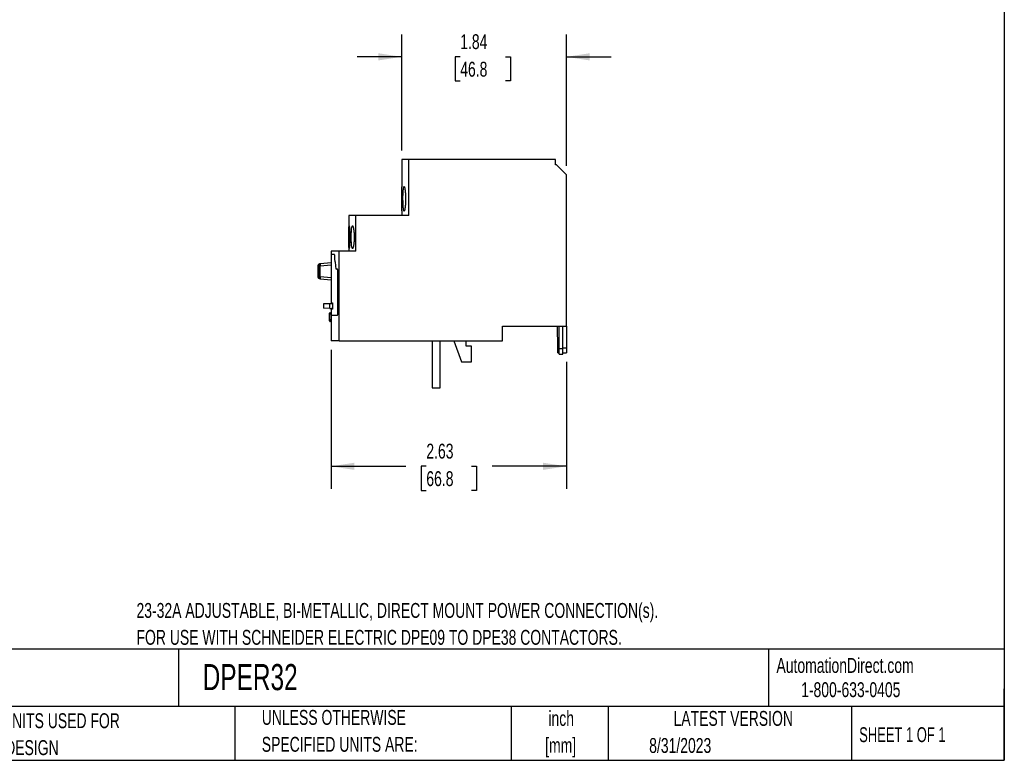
# Model space of a CAD drawing. Header units: inches. Extents: x 0.5 to 21.5, y 0.5 to 16.5.
# Tile 10 of 11: x 10.5 to 21.5, y 0.5 to 8.8. Entities that reach past the tile are written whole.
import ezdxf

# ---------------------------------------------------------------- set-up
doc = ezdxf.new("R2010")
doc.units = ezdxf.units.IN
doc.header["$LTSCALE"] = 2
doc.header["$MEASUREMENT"] = 0
doc.layers.add('DIMENSIONS', color=140, linetype='Continuous', lineweight=25)
doc.layers.add('TEXT', color=140, linetype='Continuous', lineweight=25)
doc.styles.add('SLDTEXTSTYLE0', font='TXT', dxfattribs={"width": 0.7})
doc.styles.add('SLDTEXTSTYLE1', font='TXT', dxfattribs={"width": 0.65})
doc.dimstyles.new('SLDDIMSTYLE0', dxfattribs={"dimtxt": 0.169922, "dimasz": 0.26, "dimexe": 0, "dimexo": 0.0625, "dimgap": 0.04248, "dimtad": 0, "dimtih": 1, "dimtoh": 1, "dimrnd": 1e-09, "dimzin": 12, "dimdsep": 46, "dimtxsty": 'SLDTEXTSTYLE0', "dimsah": 1, "dimcen": 0.09, "dimadec": 0, "dimazin": 3, "dimtfac": 1, "dimtofl": 0, "dimtmove": 0, "dimatfit": 3, "dimfxl": 0, "dimfrac": 2, "dimtolj": 1, "dimtzin": 12, "dimarcsym": 0})
doc.dimstyles.new('SLDDIMSTYLE1', dxfattribs={"dimtxt": 0.169922, "dimasz": 0.26, "dimexe": 0, "dimexo": 0.0625, "dimgap": 0.04248, "dimtad": 0, "dimtih": 1, "dimtoh": 1, "dimrnd": 1e-09, "dimzin": 12, "dimdsep": 46, "dimtxsty": 'SLDTEXTSTYLE0', "dimsah": 1, "dimcen": 0.09, "dimadec": 0, "dimazin": 3, "dimtfac": 1, "dimtmove": 0, "dimatfit": 0, "dimfxl": 0, "dimfrac": 2, "dimtolj": 1, "dimtzin": 12, "dimarcsym": 0})

# ---------------------------------------------------------------- blocks, each defined once
blk = doc.blocks.new('SW_NOTE_0')
at = {"layer": 'TEXT', "color": 0, "char_height": 0.16667, "attachment_point": 1, "style": 'SLDTEXTSTYLE0'}
for s, insert in [('23-32A ADJUSTABLE, BI-METALLIC, DIRECT MOUNT POWER CONNECTION(s).', (0, 0.215)), ('FOR USE WITH SCHNEIDER ELECTRIC DPE09 TO DPE38 CONTACTORS.', (0, -0.086))]:
    blk.add_mtext(s, dxfattribs=dict(at, insert=insert))
blk = doc.blocks.new('SW_NOTE_0_1')
at = {"layer": 'TEXT', "color": 0, "char_height": 0.1667, "attachment_point": 2, "style": 'SLDTEXTSTYLE0'}
for s, insert in [('inch', (0.25, 0.215)), ('[mm]', (0.244, -0.086))]:
    blk.add_mtext(s, dxfattribs=dict(at, insert=insert))
blk = doc.blocks.new('SW_NOTE_0_2')
at = {"layer": 'TEXT', "color": 0, "char_height": 0.16667, "attachment_point": 1, "style": 'SLDTEXTSTYLE0'}
for s, insert in [('UNLESS OTHERWISE', (0, 0.215)), ('SPECIFIED UNITS ARE:', (0, -0.086))]:
    blk.add_mtext(s, dxfattribs=dict(at, insert=insert))
blk = doc.blocks.new('SW_NOTE_0_6')
at = {"layer": 'TEXT', "color": 0, "char_height": 0.16667, "attachment_point": 1, "style": 'SLDTEXTSTYLE0'}
for s, insert in [('INCH UNITS USED FOR', (0, 0.215)), ('PART DESIGN', (0, -0.086))]:
    blk.add_mtext(s, dxfattribs=dict(at, insert=insert))
blk = doc.blocks.new('_D_3')
at = {"layer": 'DIMENSIONS'}
for p, q in [((13.972, 5.09), (13.972, 3.537)), ((16.603, 4.955), (16.603, 3.537)), ((13.972, 3.787), (14.807, 3.787)), ((15.037, 3.787), (14.98, 3.787)), ((14.98, 3.787), (14.98, 3.517)), ((15.542, 3.787), (15.599, 3.787)), ((15.599, 3.787), (15.599, 3.517)), ((16.603, 3.787), (15.773, 3.787)), ((14.98, 3.517), (15.037, 3.517)), ((15.599, 3.517), (15.542, 3.517))]:
    blk.add_line(p, q, dxfattribs=at)
for points in [[(13.972, 3.787), (14.232, 3.747), (14.232, 3.827)], [(16.603, 3.787), (16.343, 3.827), (16.343, 3.747)]]:
    blk.add_solid(points, dxfattribs=at)
at = {"layer": 'DIMENSIONS', "char_height": 0.1667, "attachment_point": 1, "style": 'SLDTEXTSTYLE0'}
for s, insert in [('2.63', (15.037, 4.04)), ('66.8', (15.037, 3.732))]:
    blk.add_mtext(s, dxfattribs=dict(at, insert=insert))
blk = doc.blocks.new('_D_4')
at = {"layer": 'DIMENSIONS'}
for p, q in [((14.762, 7.318), (14.762, 8.615)), ((16.603, 7.147), (16.603, 8.615)), ((14.762, 8.365), (14.262, 8.365)), ((15.416, 8.365), (15.359, 8.365)), ((15.359, 8.365), (15.359, 8.095)), ((15.921, 8.365), (15.978, 8.365)), ((15.978, 8.365), (15.978, 8.095)), ((16.603, 8.365), (17.103, 8.365)), ((15.359, 8.095), (15.416, 8.095)), ((15.978, 8.095), (15.921, 8.095))]:
    blk.add_line(p, q, dxfattribs=at)
for points in [[(14.762, 8.365), (14.502, 8.405), (14.502, 8.325)], [(16.603, 8.365), (16.863, 8.325), (16.863, 8.405)]]:
    blk.add_solid(points, dxfattribs=at)
at = {"layer": 'DIMENSIONS', "char_height": 0.1667, "attachment_point": 1, "style": 'SLDTEXTSTYLE0'}
for s, insert in [('1.84', (15.416, 8.618)), ('46.8', (15.416, 8.31))]:
    blk.add_mtext(s, dxfattribs=dict(at, insert=insert))

msp = doc.modelspace()

# ---------------------------------------------------------------- linework, layer by layer
for p, q in [((14.762, 7.218), (14.762, 6.91)), ((14.841, 7.218), (14.762, 7.218)), ((14.841, 6.593), (14.841, 7.218)), ((16.481, 7.218), (14.841, 7.218)), ((16.481, 7.157), (16.481, 7.218)), ((16.493, 7.157), (16.481, 7.157)), ((16.603, 7.047), (16.493, 7.157)), ((16.603, 5.355), (16.603, 7.047)), ((14.762, 6.644), (14.762, 6.593)), ((14.169, 6.593), (14.169, 6.193)), ((14.248, 6.593), (14.169, 6.593)), ((14.248, 6.193), (14.248, 6.593)), ((14.841, 6.593), (14.248, 6.593)), ((13.972, 6.193), (13.972, 6.154)), ((14.064, 6.193), (13.972, 6.193)), ((14.064, 5.19), (14.064, 6.193)), ((14.248, 6.193), (14.064, 6.193)), ((13.972, 6.061), (13.849, 6.05)), ((13.972, 6.154), (13.972, 5.604)), ((14.011, 6.154), (13.972, 6.154)), ((14.011, 6.154), (14.011, 6.154)), ((14.014, 6.111), (14.014, 6.134)), ((14.014, 6.134), (14.014, 6.134)), ((14.014, 6.111), (14.014, 6.111)), ((14.015, 6.093), (14.015, 6.093)), ((13.825, 6.03), (13.825, 5.904)), ((13.849, 6.03), (13.832, 6.03)), ((13.832, 6.03), (13.832, 5.904)), ((13.849, 6.03), (13.972, 6.041)), ((13.849, 5.904), (13.849, 6.03)), ((14.03, 5.991), (14.03, 5.991)), ((14.043, 5.991), (14.03, 5.991)), ((14.043, 5.991), (14.043, 5.991)), ((14.047, 5.497), (14.047, 5.971)), ((14.047, 5.971), (14.047, 5.971)), ((13.972, 5.893), (13.849, 5.904)), ((13.849, 5.884), (13.972, 5.873)), ((13.957, 5.604), (13.886, 5.602)), ((13.886, 5.602), (13.886, 5.554)), ((13.957, 5.552), (13.886, 5.554)), ((13.957, 5.552), (13.957, 5.604)), ((13.987, 5.604), (13.957, 5.604)), ((13.957, 5.552), (13.987, 5.552)), ((13.972, 5.552), (13.972, 5.477)), ((13.974, 5.552), (13.974, 5.497)), ((13.976, 5.604), (13.976, 5.606)), ((13.987, 5.606), (13.976, 5.606)), ((13.976, 5.551), (13.976, 5.552)), ((13.987, 5.551), (13.976, 5.551)), ((13.977, 5.614), (13.986, 5.614)), ((13.986, 5.543), (13.977, 5.543)), ((13.987, 5.606), (13.987, 5.551)), ((13.951, 5.488), (13.951, 5.422)), ((13.965, 5.488), (13.958, 5.488)), ((13.958, 5.423), (13.958, 5.488)), ((13.965, 5.423), (13.958, 5.423)), ((13.972, 5.488), (13.965, 5.488)), ((13.972, 5.477), (13.972, 5.19)), ((13.972, 5.477), (14.043, 5.477)), ((14.043, 5.477), (14.044, 5.478)), ((14.043, 5.477), (14.043, 5.477)), ((14.047, 5.497), (14.047, 5.497)), ((15.889, 5.355), (16.603, 5.355)), ((15.889, 5.19), (15.889, 5.355)), ((16.507, 5.113), (16.505, 5.355)), ((16.524, 5.101), (16.524, 5.355)), ((16.564, 5.101), (16.564, 5.355)), ((16.603, 5.355), (16.603, 5.113)), ((14.064, 5.19), (13.972, 5.19)), ((14.064, 5.19), (15.889, 5.19)), ((15.103, 5.19), (15.103, 4.665)), ((15.193, 4.665), (15.193, 5.19)), ((15.346, 5.19), (15.432, 4.954)), ((15.484, 5.131), (15.484, 5.19)), ((15.543, 5.131), (15.484, 5.131)), ((15.543, 4.954), (15.543, 5.131)), ((16.507, 5.113), (16.524, 5.113)), ((16.507, 5.055), (16.507, 5.113)), ((16.564, 5.101), (16.524, 5.101)), ((16.524, 5.042), (16.524, 5.101)), ((16.564, 5.113), (16.603, 5.113)), ((16.564, 5.042), (16.564, 5.101)), ((16.603, 5.113), (16.603, 5.055)), ((16.507, 5.055), (16.524, 5.055)), ((16.524, 5.042), (16.564, 5.042)), ((16.564, 5.055), (16.603, 5.055)), ((15.432, 4.954), (15.543, 4.954)), ((15.103, 4.665), (15.193, 4.665))]:
    msp.add_line(p, q)
at = {"flags": 128}
for points in [[(13.832, 5.904), (13.833, 5.904), (13.835, 5.904), (13.836, 5.904), (13.839, 5.904), (13.841, 5.904), (13.844, 5.904), (13.846, 5.904), (13.849, 5.904)], [(13.972, 5.423), (13.972, 5.423), (13.971, 5.423), (13.97, 5.423), (13.968, 5.423), (13.967, 5.423), (13.966, 5.423), (13.965, 5.423)]]:
    msp.add_lwpolyline(points, dxfattribs=at)
for centre, radius, start, end in [((13.859, 6.046), 0.0108, 157.446, 188.7522), ((14.018, 6.046), 0.169, 180.5637, 185.2503), ((13.906, 5.894), 0.0576, 170.1972, 189.8027)]:
    msp.add_arc(centre, radius, start, end)
for points, knots in [([(14.762, 6.644), (14.762, 6.644), (14.762, 6.646), (14.762, 6.653), (14.762, 6.664), (14.762, 6.68), (14.762, 6.697), (14.763, 6.717), (14.763, 6.739), (14.763, 6.762), (14.763, 6.786), (14.763, 6.809), (14.763, 6.831), (14.762, 6.851), (14.762, 6.87), (14.762, 6.886), (14.762, 6.899), (14.762, 6.907), (14.762, 6.909), (14.762, 6.91)], [0, 0, 0, 0, 0.008245, 0.073523, 0.136959, 0.202234, 0.265687, 0.33098, 0.394439, 0.45974, 0.523189, 0.588478, 0.651921, 0.717204, 0.780657, 0.845951, 0.90941, 0.974711, 1, 1, 1, 1]), ([(14.776, 6.777), (14.776, 6.768), (14.776, 6.759), (14.777, 6.741), (14.777, 6.733), (14.777, 6.716), (14.778, 6.708), (14.778, 6.693), (14.779, 6.686), (14.78, 6.673), (14.781, 6.667), (14.782, 6.657), (14.783, 6.653), (14.784, 6.646), (14.785, 6.644), (14.787, 6.64), (14.788, 6.639), (14.79, 6.639), (14.791, 6.64), (14.792, 6.644), (14.793, 6.646), (14.795, 6.653), (14.796, 6.657), (14.798, 6.667), (14.799, 6.673), (14.801, 6.686), (14.801, 6.693), (14.803, 6.708), (14.803, 6.716), (14.804, 6.733), (14.804, 6.741), (14.805, 6.759), (14.805, 6.768), (14.805, 6.786), (14.805, 6.795), (14.804, 6.813), (14.804, 6.822), (14.803, 6.838), (14.803, 6.846), (14.801, 6.861), (14.801, 6.868), (14.799, 6.881), (14.798, 6.887), (14.796, 6.897), (14.795, 6.901), (14.793, 6.908), (14.792, 6.91), (14.791, 6.914), (14.79, 6.915), (14.788, 6.915), (14.787, 6.914), (14.785, 6.911), (14.784, 6.908), (14.783, 6.901), (14.782, 6.897), (14.781, 6.887), (14.78, 6.881), (14.779, 6.868), (14.778, 6.861), (14.778, 6.846), (14.777, 6.838), (14.776, 6.813), (14.776, 6.795), (14.776, 6.777)], [0, 0, 0, 0, 0.03125, 0.03125, 0.0625, 0.0625, 0.09375, 0.09375, 0.125, 0.125, 0.15625, 0.15625, 0.1875, 0.1875, 0.21875, 0.21875, 0.25, 0.25, 0.28125, 0.28125, 0.3125, 0.3125, 0.34375, 0.34375, 0.375, 0.375, 0.40625, 0.40625, 0.4375, 0.4375, 0.46875, 0.46875, 0.5, 0.5, 0.53125, 0.53125, 0.5625, 0.5625, 0.59375, 0.59375, 0.625, 0.625, 0.65625, 0.65625, 0.6875, 0.6875, 0.71875, 0.71875, 0.75, 0.75, 0.78125, 0.78125, 0.8125, 0.8125, 0.84375, 0.84375, 0.875, 0.875, 0.90625, 0.90625, 0.9375, 0.9375, 1, 1, 1, 1]), ([(14.17, 6.349), (14.17, 6.341), (14.17, 6.332), (14.17, 6.316), (14.17, 6.308), (14.17, 6.293), (14.17, 6.286), (14.171, 6.272), (14.171, 6.266), (14.171, 6.254), (14.171, 6.249), (14.172, 6.24), (14.172, 6.236), (14.172, 6.229), (14.173, 6.227), (14.173, 6.224), (14.174, 6.223), (14.174, 6.223), (14.175, 6.224), (14.176, 6.227), (14.176, 6.229), (14.177, 6.236), (14.177, 6.24), (14.178, 6.249), (14.178, 6.254), (14.179, 6.266), (14.179, 6.272), (14.18, 6.286), (14.18, 6.293), (14.181, 6.308), (14.181, 6.316), (14.181, 6.332), (14.181, 6.341), (14.181, 6.357), (14.181, 6.365), (14.181, 6.382), (14.181, 6.389), (14.18, 6.405), (14.18, 6.412), (14.179, 6.426), (14.179, 6.432), (14.178, 6.444), (14.178, 6.449), (14.177, 6.458), (14.177, 6.462), (14.176, 6.468), (14.176, 6.471), (14.175, 6.474), (14.174, 6.475), (14.174, 6.475), (14.173, 6.474), (14.173, 6.471), (14.172, 6.469), (14.172, 6.462), (14.172, 6.458), (14.171, 6.449), (14.171, 6.444), (14.171, 6.432), (14.171, 6.426), (14.17, 6.412), (14.17, 6.405), (14.17, 6.382), (14.17, 6.366), (14.17, 6.349)], [0, 0, 0, 0, 0.03125, 0.03125, 0.0625, 0.0625, 0.09375, 0.09375, 0.125, 0.125, 0.15625, 0.15625, 0.1875, 0.1875, 0.21875, 0.21875, 0.25, 0.25, 0.28125, 0.28125, 0.3125, 0.3125, 0.34375, 0.34375, 0.375, 0.375, 0.40625, 0.40625, 0.4375, 0.4375, 0.46875, 0.46875, 0.5, 0.5, 0.53125, 0.53125, 0.5625, 0.5625, 0.59375, 0.59375, 0.625, 0.625, 0.65625, 0.65625, 0.6875, 0.6875, 0.71875, 0.71875, 0.75, 0.75, 0.78125, 0.78125, 0.8125, 0.8125, 0.84375, 0.84375, 0.875, 0.875, 0.90625, 0.90625, 0.9375, 0.9375, 1, 1, 1, 1]), ([(14.197, 6.349), (14.197, 6.341), (14.197, 6.332), (14.197, 6.316), (14.198, 6.308), (14.198, 6.293), (14.199, 6.286), (14.2, 6.272), (14.2, 6.265), (14.202, 6.254), (14.202, 6.249), (14.204, 6.239), (14.205, 6.236), (14.207, 6.229), (14.208, 6.227), (14.21, 6.224), (14.211, 6.223), (14.213, 6.223), (14.214, 6.224), (14.216, 6.227), (14.217, 6.229), (14.22, 6.236), (14.221, 6.24), (14.223, 6.249), (14.223, 6.254), (14.225, 6.265), (14.226, 6.272), (14.227, 6.285), (14.228, 6.293), (14.229, 6.308), (14.229, 6.316), (14.23, 6.332), (14.23, 6.341), (14.23, 6.357), (14.23, 6.365), (14.229, 6.382), (14.229, 6.39), (14.228, 6.405), (14.227, 6.412), (14.226, 6.426), (14.225, 6.432), (14.224, 6.444), (14.223, 6.449), (14.221, 6.458), (14.22, 6.462), (14.217, 6.468), (14.216, 6.471), (14.214, 6.474), (14.213, 6.475), (14.211, 6.475), (14.21, 6.474), (14.208, 6.471), (14.207, 6.469), (14.205, 6.462), (14.204, 6.458), (14.202, 6.449), (14.202, 6.444), (14.2, 6.432), (14.2, 6.426), (14.199, 6.412), (14.198, 6.405), (14.197, 6.382), (14.197, 6.366), (14.197, 6.349)], [0, 0, 0, 0, 0.03125, 0.03125, 0.0625, 0.0625, 0.09375, 0.09375, 0.125, 0.125, 0.15625, 0.15625, 0.1875, 0.1875, 0.21875, 0.21875, 0.25, 0.25, 0.28125, 0.28125, 0.3125, 0.3125, 0.34375, 0.34375, 0.375, 0.375, 0.40625, 0.40625, 0.4375, 0.4375, 0.46875, 0.46875, 0.5, 0.5, 0.53125, 0.53125, 0.5625, 0.5625, 0.59375, 0.59375, 0.625, 0.625, 0.65625, 0.65625, 0.6875, 0.6875, 0.71875, 0.71875, 0.75, 0.75, 0.78125, 0.78125, 0.8125, 0.8125, 0.84375, 0.84375, 0.875, 0.875, 0.90625, 0.90625, 0.9375, 0.9375, 1, 1, 1, 1]), ([(14.013, 6.134), (14.013, 6.14), (14.013, 6.145), (14.012, 6.152), (14.011, 6.154), (14.011, 6.154)], [0, 0, 0, 0, 0.5, 0.5, 1, 1, 1, 1]), ([(14.014, 6.134), (14.014, 6.14), (14.013, 6.145), (14.012, 6.152), (14.012, 6.154), (14.011, 6.154)], [0, 0, 0, 0, 0.5, 0.5, 1, 1, 1, 1]), ([(14.015, 6.093), (14.015, 6.094), (14.014, 6.097), (14.014, 6.103), (14.014, 6.107), (14.014, 6.111)], [0, 0, 0, 0, 0.5, 0.5, 1, 1, 1, 1]), ([(14.027, 6.004), (14.026, 6.014), (14.026, 6.023), (14.024, 6.041), (14.023, 6.049), (14.021, 6.064), (14.02, 6.071), (14.018, 6.083), (14.016, 6.088), (14.015, 6.093)], [0, 0, 0, 0, 0.25, 0.25, 0.5, 0.5, 0.75, 0.75, 1, 1, 1, 1]), ([(14.027, 6.004), (14.026, 6.014), (14.026, 6.023), (14.024, 6.041), (14.023, 6.049), (14.021, 6.064), (14.02, 6.071), (14.018, 6.083), (14.017, 6.088), (14.015, 6.093)], [0, 0, 0, 0, 0.25, 0.25, 0.5, 0.5, 0.75, 0.75, 1, 1, 1, 1]), ([(13.836, 6.047), (13.834, 6.047), (13.831, 6.045), (13.827, 6.04), (13.825, 6.035), (13.825, 6.031), (13.825, 6.029)], [0, 0, 0, 0, 0.254969, 0.513599, 0.765009, 1, 1, 1, 1]), ([(13.832, 6.03), (13.831, 6.03), (13.83, 6.03), (13.828, 6.03), (13.827, 6.03), (13.826, 6.03), (13.825, 6.03), (13.825, 6.03), (13.825, 6.03)], [0, 0, 0, 0, 0.166687, 0.333363, 0.50003, 0.66669, 0.833346, 1, 1, 1, 1]), ([(13.849, 6.05), (13.849, 6.05), (13.847, 6.05), (13.845, 6.049), (13.842, 6.048), (13.84, 6.046), (13.837, 6.044), (13.834, 6.04), (13.833, 6.036), (13.832, 6.033), (13.832, 6.031), (13.832, 6.03)], [0, 0, 0, 0, 0.082246, 0.161818, 0.241249, 0.368626, 0.500162, 0.647361, 0.813251, 0.901784, 1, 1, 1, 1]), ([(14.03, 5.991), (14.029, 5.991), (14.028, 5.992), (14.027, 5.997), (14.027, 6), (14.027, 6.004)], [0, 0, 0, 0, 0.5, 0.5, 1, 1, 1, 1]), ([(14.03, 5.991), (14.029, 5.991), (14.029, 5.992), (14.028, 5.997), (14.027, 6), (14.027, 6.004)], [0, 0, 0, 0, 0.5, 0.5, 1, 1, 1, 1]), ([(14.047, 5.971), (14.047, 5.976), (14.046, 5.981), (14.045, 5.989), (14.044, 5.991), (14.043, 5.991)], [0, 0, 0, 0, 0.5, 0.5, 1, 1, 1, 1]), ([(14.047, 5.971), (14.047, 5.976), (14.047, 5.981), (14.045, 5.989), (14.044, 5.991), (14.043, 5.991)], [0, 0, 0, 0, 0.5, 0.5, 1, 1, 1, 1]), ([(13.825, 5.905), (13.825, 5.903), (13.825, 5.899), (13.827, 5.894), (13.831, 5.89), (13.834, 5.888), (13.836, 5.887)], [0, 0, 0, 0, 0.234933, 0.486236, 0.744842, 1, 1, 1, 1]), ([(13.832, 5.904), (13.831, 5.904), (13.83, 5.904), (13.828, 5.904), (13.827, 5.904), (13.826, 5.904), (13.825, 5.904), (13.825, 5.904), (13.825, 5.904)], [0, 0, 0, 0, 0.166673, 0.333344, 0.500012, 0.666678, 0.833341, 1, 1, 1, 1]), ([(13.837, 5.89), (13.835, 5.892), (13.834, 5.895), (13.832, 5.899), (13.832, 5.902), (13.832, 5.904)], [0, 0, 0, 0, 0.5, 0.5, 1, 1, 1, 1]), ([(13.849, 5.884), (13.847, 5.884), (13.845, 5.885), (13.841, 5.887), (13.839, 5.889), (13.837, 5.89)], [0, 0, 0, 0, 0.5, 0.5, 1, 1, 1, 1]), ([(13.962, 5.505), (13.96, 5.504), (13.957, 5.502), (13.953, 5.498), (13.951, 5.492), (13.951, 5.489), (13.951, 5.487)], [0, 0, 0, 0, 0.255159, 0.513766, 0.765069, 1, 1, 1, 1]), ([(13.958, 5.488), (13.958, 5.49), (13.959, 5.494), (13.961, 5.498), (13.963, 5.502), (13.968, 5.506), (13.971, 5.506), (13.972, 5.507)], [0, 0, 0, 0, 0.254663, 0.39714, 0.557766, 0.845752, 1, 1, 1, 1]), ([(13.972, 5.507), (13.972, 5.507), (13.969, 5.507), (13.969, 5.507), (13.969, 5.507)], [0, 0, 0, 0, 0.300589, 1, 1, 1, 1]), ([(13.976, 5.606), (13.976, 5.608), (13.976, 5.611), (13.977, 5.613), (13.977, 5.614), (13.977, 5.614)], [0, 0, 0, 0, 0.5, 0.5, 1, 1, 1, 1]), ([(13.977, 5.543), (13.977, 5.543), (13.977, 5.544), (13.976, 5.547), (13.976, 5.549), (13.976, 5.551)], [0, 0, 0, 0, 0.5, 0.5, 1, 1, 1, 1]), ([(13.986, 5.614), (13.986, 5.614), (13.986, 5.613), (13.987, 5.611), (13.987, 5.608), (13.987, 5.606)], [0, 0, 0, 0, 0.5, 0.5, 1, 1, 1, 1]), ([(13.987, 5.551), (13.987, 5.549), (13.987, 5.547), (13.986, 5.544), (13.986, 5.543), (13.986, 5.543)], [0, 0, 0, 0, 0.5, 0.5, 1, 1, 1, 1]), ([(13.958, 5.488), (13.957, 5.488), (13.956, 5.488), (13.954, 5.488), (13.953, 5.487), (13.952, 5.487), (13.951, 5.487), (13.951, 5.487), (13.951, 5.487)], [0, 0, 0, 0, 0.166691, 0.333369, 0.500036, 0.666695, 0.833349, 1, 1, 1, 1]), ([(13.951, 5.423), (13.951, 5.422), (13.951, 5.418), (13.953, 5.413), (13.957, 5.408), (13.96, 5.406), (13.962, 5.405)], [0, 0, 0, 0, 0.234931, 0.486234, 0.744841, 1, 1, 1, 1]), ([(13.958, 5.423), (13.957, 5.423), (13.956, 5.423), (13.954, 5.423), (13.953, 5.423), (13.952, 5.423), (13.951, 5.423), (13.951, 5.423), (13.951, 5.423)], [0, 0, 0, 0, 0.166672, 0.333343, 0.500011, 0.666677, 0.83334, 1, 1, 1, 1]), ([(13.972, 5.404), (13.971, 5.404), (13.968, 5.405), (13.963, 5.408), (13.961, 5.412), (13.959, 5.417), (13.958, 5.42), (13.958, 5.423)], [0, 0, 0, 0, 0.1544548, 0.4423697, 0.6029732, 0.7454203, 1, 1, 1, 1]), ([(13.969, 5.403), (13.969, 5.403), (13.969, 5.403), (13.972, 5.403), (13.972, 5.403)], [0, 0, 0, 0, 0.698471, 1, 1, 1, 1]), ([(14.043, 5.477), (14.044, 5.477), (14.045, 5.479), (14.047, 5.486), (14.047, 5.491), (14.047, 5.497)], [0, 0, 0, 0, 0.5, 0.5, 1, 1, 1, 1])]:
    msp.add_open_spline(points, degree=3, knots=knots)
for points in [[(13.849, 6.05), (13.845, 6.049), (13.843, 6.049), (13.843, 6.049)], [(13.843, 5.885), (13.843, 5.885), (13.845, 5.885), (13.849, 5.884)]]:
    msp.add_open_spline(points, degree=3)
at = {"layer": 'TEXT'}
for p, q in [((21.5, 16.5), (21.5, 0.5)), ((21.5, 1.742), (0.5, 1.742)), ((12.264, 1.742), (12.264, 1.1)), ((18.864, 1.742), (18.864, 1.1)), ((21.5, 0.5), (21.5, 1.3)), ((21.5, 1.1), (0.5, 1.1)), ((12.896, 1.1), (12.896, 0.5)), ((15.986, 1.1), (15.986, 0.5)), ((17.072, 1.1), (17.072, 0.5)), ((19.791, 1.1), (19.791, 0.5)), ((0.5, 0.5), (21.5, 0.5))]:
    msp.add_line(p, q, dxfattribs=at)

# ---------------------------------------------------------------- block references
for name, p in [('SW_NOTE_0', (11.796, 2.044)), ('SW_NOTE_0_6', (9.868, 0.811)), ('SW_NOTE_0_2', (13.197, 0.848)), ('SW_NOTE_0_1', (16.295, 0.837))]:
    msp.add_blockref(name, p, dxfattribs=at)

# ---------------------------------------------------------------- texts
for s, insert, char_height, attachment_point, style in [('AutomationDirect.com', (18.952, 1.644), 0.16667, 1, 'SLDTEXTSTYLE0'), ('DPER32', (12.536, 1.576), 0.2917, 1, 'SLDTEXTSTYLE0'), ('1-800-633-0405', (19.228, 1.373), 0.16667, 1, 'SLDTEXTSTYLE0'), ('LATEST VERSION', (18.469, 1.052), 0.16667, 2, 'SLDTEXTSTYLE0'), ('SHEET 1 OF 1', (19.877, 0.87), 0.16667, 1, 'SLDTEXTSTYLE1'), ('8/31/2023', (17.529, 0.749), 0.1667, 1, 'SLDTEXTSTYLE0')]:
    msp.add_mtext(s, dxfattribs=dict(at, insert=insert, char_height=char_height, attachment_point=attachment_point, style=style))

# ---------------------------------------------------------------- dimensions: what is measured, and where the dimension line sits
at = {"layer": 'DIMENSIONS'}
for base, p1, p2, dimstyle, picture, middle in [((16.603, 8.365), (14.762, 7.218), (16.603, 7.047), 'SLDDIMSTYLE1', '_D_4', (15.669, 8.365)), ((16.603, 3.787), (13.972, 5.19), (16.603, 5.055), 'SLDDIMSTYLE0', '_D_3', (15.29, 3.787))]:
    dim = msp.add_linear_dim(base=base, p1=p1, p2=p2, dimstyle=dimstyle, dxfattribs=at)
    dim.commit()
    dim.dimension.update_dxf_attribs({"geometry": picture, "text_midpoint": middle, "dimtype": 160})

doc.saveas('drawing.dxf')
